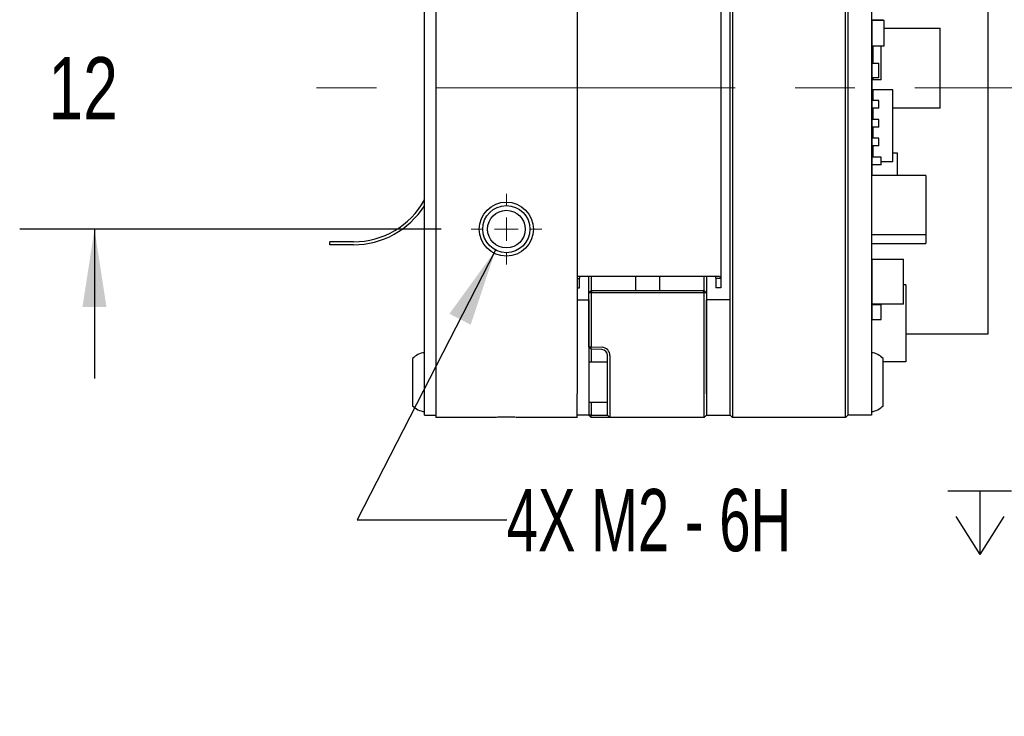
# Paper-space layout 'FFC body' of a CAD drawing. Header units: millimetres. Extents: x 5 to 274, y 4 to 211.
# Tile 3 of 13: x 97 to 139, y 86 to 115. Entities that reach past the tile are written whole.
import ezdxf

# ---------------------------------------------------------------- set-up
doc = ezdxf.new("R2010")
doc.units = ezdxf.units.MM
doc.linetypes.add('CENTERX2', pattern=[20.32, 12.7, -2.54, 2.54, -2.54])
doc.layers.add('DIMENSIONS', color=8, linetype='Continuous')
doc.styles.add('SLDTEXTSTYLE0', font='TXT', dxfattribs={"width": 0.75})
doc.styles.add('SLDTEXTSTYLE5', font='TXT', dxfattribs={"width": 0.675})
doc.dimstyles.new('SLDDIMSTYLE8', dxfattribs={"dimtxt": 2.645833, "dimasz": 3.302, "dimexe": 0, "dimexo": 0.0625, "dimgap": 0.661458, "dimtad": 0, "dimtih": 1, "dimtoh": 1, "dimdec": 0, "dimrnd": 1e-09, "dimzin": 12, "dimdsep": 46, "dimtxsty": 'SLDTEXTSTYLE0', "dimsah": 1, "dimcen": 0.09, "dimadec": 0, "dimazin": 3, "dimtfac": 1, "dimtdec": 0, "dimtmove": 0, "dimatfit": 0, "dimfxl": 1, "dimfrac": 2, "dimtolj": 1, "dimtzin": 12, "dimarcsym": 0})
doc.dimstyles.new('SLDDIMSTYLE9', dxfattribs={"dimtxt": 2.645833, "dimasz": 3.302, "dimexe": 0, "dimexo": 0.0625, "dimgap": 0.661458, "dimtad": 0, "dimtih": 1, "dimtoh": 1, "dimdec": 6, "dimrnd": 1e-09, "dimzin": 12, "dimdsep": 46, "dimtxsty": 'SLDTEXTSTYLE0', "dimsah": 1, "dimcen": 0, "dimadec": 0, "dimazin": 3, "dimtfac": 1, "dimtofl": 0, "dimtmove": 0, "dimatfit": 3, "dimfxl": 1, "dimfrac": 2, "dimtolj": 1, "dimtzin": 12, "dimarcsym": 0})

# ---------------------------------------------------------------- blocks, each defined once
blk = doc.blocks.new('_D_59')
at = {"layer": 'DIMENSIONS'}
for p, q in [((100.56, 118.472), (100.56, 124.822)), ((115.129, 118.472), (97.385, 118.472)), ((115.279, 106.472), (97.385, 106.472)), ((100.56, 106.472), (100.56, 100.122))]:
    blk.add_line(p, q, dxfattribs=at)
for points in [[(100.56, 118.472), (101.068, 121.774), (100.052, 121.774)], [(100.56, 106.472), (100.052, 103.17), (101.068, 103.17)]]:
    blk.add_solid(points, dxfattribs=at)
at = {"layer": 'DIMENSIONS', "insert": (98.605, 113.781), "char_height": 2.6458, "attachment_point": 1, "style": 'SLDTEXTSTYLE0'}
blk.add_mtext('12', dxfattribs=at)
blk = doc.blocks.new('SW_SYMBOL_HOLE_DEPTH')
at = {"layer": 'DIMENSIONS', "color": 0}
for p, q in [((0, 875), (800, 875)), ((400, 875), (400, 75)), ((100, 555), (400, 75)), ((700, 555), (400, 75))]:
    blk.add_line(p, q, dxfattribs=at)
blk = doc.blocks.new('_D_60')
at = {"layer": 'DIMENSIONS'}
for p, q in [((117.593, 105.582), (111.714, 94.125)), ((111.714, 94.125), (118.064, 94.125))]:
    blk.add_line(p, q, dxfattribs=at)
blk.add_solid([(117.593, 105.582), (115.633, 102.876), (116.537, 102.412)], dxfattribs=at)
at = {"layer": 'DIMENSIONS', "xscale": 0.003379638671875, "yscale": 0.003379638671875, "zscale": 0.003379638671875}
blk.add_blockref('SW_SYMBOL_HOLE_DEPTH', (136.801, 92.39), dxfattribs=at)
at = {"layer": 'DIMENSIONS', "attachment_point": 1}
for s, insert, char_height, style in [('4X M2 - 6H', (118.064, 95.434), 2.6458, 'SLDTEXTSTYLE5'), ('3', (141.577, 95.434), 2.646, 'SLDTEXTSTYLE0'), ('MIN', (144.507, 95.434), 2.6458, 'SLDTEXTSTYLE0')]:
    blk.add_mtext(s, dxfattribs=dict(at, insert=insert, char_height=char_height, style=style))
blk = doc.blocks.new('SW_CENTERMARKSYMBOL_41')
at = {"color": 0, "linetype": 'Continuous', "lineweight": 18}
for p, q in [((0, 1), (0, 1.5)), ((0, 0), (0, 0.5)), ((-1, 0), (-1.5, 0)), ((0, 0), (-0.5, 0)), ((0, 0), (0, -0.5)), ((0, 0), (0.5, 0)), ((1, 0), (1.5, 0)), ((0, -1), (0, -1.5))]:
    blk.add_line(p, q, dxfattribs=at)

psp = doc.layouts.new('FFC body')

# ---------------------------------------------------------------- linework, layer by layer
at = {"color": 7, "linetype": 'Continuous', "lineweight": 25}
for p, q in [((115.0491738, 125.4718718), (115.0491738, 99.4718718)), ((121.0491738, 125.4718718), (121.0491738, 99.4718718)), ((132.4491738, 99.4718718), (132.4491738, 125.4718718)), ((132.5491738, 125.4718718), (132.5491738, 99.4718718)), ((133.5491738, 125.4718718), (133.5491738, 99.4718718)), ((114.5701738, 99.5718718), (114.5701738, 125.3718718)), ((127.5491738, 99.4718718), (127.5491738, 123.4681902)), ((127.6491738, 123.4753029), (127.6491738, 99.4718718)), ((138.5136828, 102.0218748), (138.5136828, 121.5218733)), ((127.1491738, 120.574045), (127.1491738, 104.3696986)), ((133.5536794, 115.3614589), (133.5536794, 114.8814589)), ((133.5636794, 115.3614589), (133.5536794, 115.3614589)), ((133.5636794, 115.3714589), (134.0436794, 115.3714589)), ((133.5636794, 115.3614589), (133.5636794, 115.3714589)), ((133.56368, 115.3338438), (133.56368, 115.3338437)), ((134.09368, 115.3338438), (133.56368, 115.3338438)), ((134.09368, 115.3338437), (133.56368, 115.3338437)), ((133.56368, 115.3338437), (133.56368, 114.2588437)), ((134.0436794, 115.3614589), (134.0436794, 115.3714589)), ((134.0436794, 115.3614589), (134.0536794, 115.3614589)), ((134.0536794, 115.3338438), (134.0536794, 115.3614589)), ((134.09368, 115.3338437), (134.09368, 115.3338438)), ((134.09368, 114.2588437), (134.09368, 115.3338437)), ((134.09368, 115.0158703), (136.4636793, 115.0158703)), ((136.4636793, 111.615872), (136.4636793, 115.0158703)), ((133.5636794, 114.8814589), (133.5536794, 114.8814589)), ((133.56368, 114.2588437), (133.56368, 113.5276226)), ((133.56368, 114.2588437), (134.09368, 114.2588437)), ((133.6036799, 114.2588437), (133.6036799, 113.5276226)), ((133.9636792, 112.8212641), (133.9636792, 114.2588437)), ((133.56368, 113.5276226), (133.8636794, 113.5276226)), ((133.56368, 113.5276226), (133.56368, 112.8986373)), ((133.8636794, 112.8986373), (133.8636794, 113.5276226)), ((133.56368, 112.8986373), (133.56368, 112.2108387)), ((133.8636794, 112.8986373), (133.56368, 112.8986373)), ((133.6036799, 112.8986373), (133.6036799, 112.8212641)), ((133.9636792, 112.8212641), (133.6036799, 112.8212641)), ((133.56368, 112.2108387), (133.6136799, 112.2108387)), ((133.56368, 112.2108387), (133.56368, 111.935839)), ((133.6136799, 112.3864271), (133.6136799, 111.935839)), ((134.4636807, 112.3864271), (133.6136799, 112.3864271)), ((134.4636807, 109.3364255), (134.4636807, 112.3864271)), ((133.8636794, 111.935839), (133.56368, 111.935839)), ((133.56368, 111.935839), (133.56368, 111.6068531)), ((133.8636794, 111.6068531), (133.8636794, 111.935839)), ((133.56368, 111.6068531), (133.56368, 111.5818534)), ((133.8636794, 111.6068531), (133.56368, 111.6068531)), ((133.6136799, 111.5818534), (133.56368, 111.5818534)), ((133.56368, 111.1319182), (133.56368, 111.5818534)), ((133.6136799, 111.6068531), (133.6136799, 111.1319182)), ((136.4636793, 111.615872), (134.4636807, 111.615872)), ((133.5536794, 110.9362308), (133.5536794, 110.4562308)), ((133.5636794, 110.9362308), (133.5536794, 110.9362308)), ((133.8636794, 111.1319182), (133.56368, 111.1319182)), ((133.56368, 111.1319182), (133.56368, 110.8029324)), ((133.8636794, 110.8029324), (133.56368, 110.8029324)), ((133.6136799, 110.8029324), (133.6136799, 110.3346389)), ((133.8636794, 110.8029324), (133.8636794, 111.1319182)), ((133.5636794, 110.4562308), (133.5536794, 110.4562308)), ((133.56368, 110.6858372), (133.56368, 110.3346389)), ((133.56368, 110.6858372), (133.6136799, 110.6858372)), ((133.56368, 110.3346389), (133.56368, 110.005653)), ((133.8636794, 110.3346389), (133.56368, 110.3346389)), ((133.8636794, 110.005653), (133.56368, 110.005653)), ((133.56368, 109.6963457), (133.56368, 110.005653)), ((133.6136799, 110.005653), (133.6136799, 109.5358413)), ((133.8636794, 110.005653), (133.8636794, 110.3346389)), ((133.56368, 109.6963457), (133.56368, 109.5358413)), ((133.6136799, 109.6963457), (133.56368, 109.6963457)), ((134.6636804, 109.6963457), (134.4636807, 109.6963457)), ((134.6636804, 108.7464412), (134.6636804, 109.6963457)), ((133.9636792, 109.5358413), (133.56368, 109.5358413)), ((133.56368, 109.5358413), (133.56368, 109.2068554)), ((133.56368, 109.2068554), (133.56368, 108.7464412)), ((133.9636792, 109.2068554), (133.56368, 109.2068554)), ((133.9636792, 109.2068554), (133.9636792, 109.5358413)), ((134.4636807, 109.3364255), (133.9636792, 109.3364255)), ((135.8636805, 108.7464412), (133.56368, 108.7464412)), ((133.56368, 106.2464309), (133.56368, 108.7464412)), ((135.8636805, 108.7464412), (135.8636805, 106.2464309)), ((133.56368, 106.2464309), (135.8636805, 106.2464309)), ((133.56368, 105.8654304), (133.56368, 106.2464309)), ((135.8636805, 106.2464309), (135.8636805, 105.8654304)), ((111.5596738, 105.9333718), (110.5596738, 105.9333718)), ((110.5596738, 105.8103718), (110.5596738, 105.9333718)), ((111.5596738, 105.8103718), (110.5596738, 105.8103718)), ((133.56368, 105.1903484), (133.56368, 105.8654304)), ((133.56368, 105.8654304), (135.8636805, 105.8654304)), ((133.56368, 105.1903484), (133.56368, 103.2903472)), ((133.56368, 105.1903484), (134.9136799, 105.1903484)), ((134.9136799, 103.2903472), (134.9136799, 105.1903484)), ((121.0491738, 104.4718718), (122.1491738, 104.4718718)), ((121.0491738, 104.3696986), (121.1491738, 104.3696986)), ((121.1491738, 104.3696986), (121.1868415, 104.4718718)), ((121.1491738, 103.9718718), (121.1491738, 104.3696986)), ((121.5491738, 103.9718718), (121.5491738, 104.4718718)), ((121.6500542, 104.4718718), (121.6500542, 103.8718718)), ((122.1491738, 104.4718718), (125.9491738, 104.4718718)), ((123.5491738, 103.8718718), (123.5491738, 104.4718718)), ((124.5491738, 104.4718718), (124.5491738, 103.8718718)), ((125.9491738, 104.4718718), (127.1039726, 104.4718718)), ((126.4482935, 103.8718718), (126.4482935, 104.4718718)), ((126.5491738, 104.4718718), (126.5491738, 103.9718718)), ((126.9115062, 104.4718718), (126.9491738, 104.3696986)), ((127.1491738, 104.3696986), (126.9491738, 104.3696986)), ((126.9491738, 104.3696986), (126.9491738, 103.9718718)), ((127.1039726, 104.4718718), (127.1491738, 104.3696986)), ((127.1491738, 104.3696986), (127.1491738, 103.9718718)), ((135.0136797, 104.1114097), (134.9136799, 104.1114097)), ((135.0136797, 104.1114097), (135.0136797, 100.8314365)), ((121.0491738, 103.9718718), (121.1491738, 103.9718718)), ((121.5491738, 103.7718718), (121.5491738, 103.9718718)), ((121.5491738, 103.7718718), (121.6491738, 103.8718718)), ((121.5491738, 101.4755534), (121.5491738, 103.7718718)), ((121.6491738, 103.7718718), (121.5491738, 103.7718718)), ((121.6491738, 103.7718718), (121.6905952, 103.8718718)), ((121.6491738, 103.8718718), (121.6905952, 103.8718718)), ((121.6491738, 103.7718718), (121.6491738, 101.4684407)), ((126.4491738, 103.7718718), (121.6491738, 103.7718718)), ((121.6905952, 103.8718718), (126.4077525, 103.8718718)), ((126.4491738, 103.7718718), (126.4077525, 103.8718718)), ((126.4077525, 103.8718718), (126.4491738, 103.8718718)), ((126.5491738, 103.7718718), (126.4491738, 103.8718718)), ((126.4491738, 99.4718718), (126.4491738, 103.7718718)), ((126.5491738, 103.7718718), (126.4491738, 103.7718718)), ((126.5491738, 103.9718718), (126.5491738, 103.7718718)), ((126.5491738, 103.7718718), (126.5491738, 99.4718718)), ((127.1491738, 103.9718718), (126.9491738, 103.9718718)), ((121.0491738, 103.4718718), (121.5491738, 103.4718718)), ((121.5491738, 103.4718718), (121.5491738, 99.4718718)), ((127.5491738, 103.4718718), (126.5491738, 103.4718718)), ((126.5491738, 99.4718718), (126.5491738, 103.4718718)), ((127.5491738, 99.4718718), (127.5491738, 103.4718718)), ((134.9136799, 103.2903472), (133.56368, 103.2903472)), ((133.56368, 103.2608379), (133.56368, 103.2903472)), ((133.9636792, 103.2608379), (133.56368, 103.2608379)), ((133.56368, 103.2608379), (133.56368, 102.6318526)), ((133.9636792, 102.6318526), (133.9636792, 103.2608379)), ((133.56368, 102.6318526), (133.9636792, 102.6318526)), ((133.56368, 101.2205413), (133.56368, 102.6318526)), ((135.0136797, 102.0218748), (138.5136828, 102.0218748)), ((121.5491738, 101.4755534), (121.6491738, 101.4684407)), ((121.6491129, 101.3683819), (121.5491738, 101.4755534)), ((121.6491129, 101.3683819), (121.6491738, 101.4684407)), ((122.1078987, 101.3523607), (121.6491129, 101.3683819)), ((121.6491129, 101.3683819), (121.6491129, 100.8218718)), ((121.6491738, 101.4684407), (122.1113886, 101.4522998)), ((114.0701738, 100.9718718), (114.0701738, 100.8911622)), ((114.0701738, 100.8911622), (114.0701738, 98.9718718)), ((122.3491738, 100.8218718), (121.5491738, 100.8218718)), ((122.3491738, 99.4718718), (122.3491738, 101.102513)), ((122.4491738, 101.102513), (122.4491738, 99.4718718)), ((134.0491738, 98.9718718), (134.0491738, 100.9718718)), ((135.0136797, 100.8314365), (134.0491738, 100.8314365)), ((114.5701738, 98.5718718), (114.5701738, 99.5718718)), ((115.0491738, 99.4718718), (115.0491738, 98.4718718)), ((121.0491738, 98.4718718), (121.0491738, 99.4718718)), ((121.5491738, 99.4718718), (121.5491738, 98.5718718)), ((121.5491738, 99.1218718), (122.3491738, 99.1218718)), ((121.6491129, 99.1218718), (121.6491129, 98.5718718)), ((122.3491738, 98.5718718), (122.3491738, 99.4718718)), ((122.4491738, 99.4718718), (122.4491738, 98.4718718)), ((126.4491738, 98.4718718), (126.4491738, 99.4718718)), ((126.5491738, 99.4718718), (126.5491738, 98.5718718)), ((127.5491738, 98.5718718), (127.5491738, 99.4718718)), ((127.6491738, 99.4718718), (127.6491738, 98.4718718)), ((132.4491738, 98.4718718), (132.4491738, 99.4718718)), ((132.5491738, 99.4718718), (132.5491738, 98.5718718)), ((133.5491738, 99.4718718), (133.5491738, 98.5718718)), ((114.5701738, 98.5718718), (115.0491738, 98.5718718)), ((117.3617875, 98.4718718), (115.0491738, 98.4718718)), ((121.0491738, 98.4718718), (118.7365602, 98.4718718)), ((121.5491738, 98.5718718), (121.0491738, 98.5718718)), ((121.6491738, 98.4718718), (121.5491738, 98.5718718)), ((121.6491129, 98.5718718), (121.5491738, 98.5718718)), ((121.6491738, 98.4718718), (121.6491129, 98.5718718)), ((121.6491129, 98.5718718), (122.1078987, 98.5718718)), ((122.1113886, 98.4718718), (121.6491738, 98.4718718)), ((122.1078987, 98.5718718), (122.3491738, 98.5718718)), ((122.4491738, 98.4718718), (122.1113886, 98.4718718)), ((122.4491738, 98.4718718), (122.3491738, 98.5718718)), ((126.4491738, 98.4718718), (122.4491738, 98.4718718)), ((126.5491738, 98.5718718), (126.4491738, 98.4718718)), ((126.5491738, 98.5718718), (127.5491738, 98.5718718)), ((127.6491738, 98.4718718), (127.5491738, 98.5718718)), ((132.4491738, 98.4718718), (127.6491738, 98.4718718)), ((132.5491738, 98.5718718), (132.4491738, 98.4718718)), ((133.5491738, 98.5718718), (132.5491738, 98.5718718))]:
    psp.add_line(p, q, dxfattribs=at)
at = {"color": 7, "linetype": 'CENTERX2', "lineweight": 18}
psp.add_line((148.0914996, 112.4718718), (108.6991738, 112.4718718), dxfattribs=at)
at = {"color": 7, "linetype": 'Continuous', "lineweight": 25}
for radius in [1.15, 1, 0.8]:
    psp.add_circle((118.0491738, 106.4718718), radius, dxfattribs=at)
for centre, radius, start, end in [((133.5636794, 115.3614589), 0.01, 90, 180), ((133.5636794, 115.3614589), 0.01, 90, 180), ((134.0436794, 115.3614589), 0.01, 0, 90), ((134.0436794, 115.3614589), 0.01, 360, 90), ((133.5636794, 114.8814589), 0.01, 180, 270), ((133.5636794, 110.9362308), 0.01, 90, 180), ((133.5636794, 110.9362308), 0.01, 90, 180), ((133.5636794, 110.9364597), 0.01, 90, 159.95199954), ((133.5636794, 110.4562308), 0.01, 180, 270), ((111.5596738, 109.3718718), 3.4385, 270, 331.10742154), ((111.5596738, 109.3718718), 3.5615, 270, 327.70301021), ((114.6314213, 100.4743768), 0.75, 94.68417983, 138.44592252), ((122.0991738, 101.102513), 0.25, 0, 88), ((122.0991738, 101.102513), 0.35, 0, 88), ((133.4879263, 100.4743768), 0.75, 41.55407748, 85.31582017), ((114.6314213, 99.4693668), 0.75, 221.55407748, 265.31582017), ((133.4879263, 99.4693668), 0.75, 274.68417983, 318.44592252)]:
    psp.add_arc(centre, radius, start, end, dxfattribs=at)
psp.add_open_spline([(118.7365602, 98.4718718), (118.6664946, 98.4726798), (118.5247414, 98.4743143), (118.2078401, 98.4824786), (117.8839339, 98.4823131), (117.5705388, 98.4742698), (117.4318237, 98.4726764), (117.3617875, 98.4718718)], degree=3, knots=[0, 0, 0, 0, 0.1599938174, 0.3236914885, 0.6832266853, 0.8400636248, 1, 1, 1, 1], dxfattribs=at)

# ---------------------------------------------------------------- block references
at = {"color": 7, "linetype": 'Continuous', "lineweight": 0}
psp.add_blockref('SW_CENTERMARKSYMBOL_41', (118.0491738, 106.4718718), dxfattribs=at)

# ---------------------------------------------------------------- dimensions: what is measured, and where the dimension line sits
at = {"layer": 'DIMENSIONS'}
dim = psp.add_linear_dim(base=(100.5596738, 106.4718718), p1=(116.3991738, 118.4718718), p2=(116.5491738, 106.4718718), angle=90, dimstyle='SLDDIMSTYLE8', dxfattribs=at)
dim.commit()
dim.dimension.update_dxf_attribs({"geometry": '_D_59', "text_midpoint": (100.5596738, 112.4718718), "dimtype": 160})
dim = psp.add_diameter_dim_2p(p1=(118.5056614, 107.3616016), p2=(117.5926863, 105.582142), text='4X M2 - 6H {\\fGDT;x} 3\\P', dimstyle='SLDDIMSTYLE9', override={"dimpost": '<>'}, dxfattribs=at)
dim.commit()
dim.dimension.update_dxf_attribs({"geometry": '_D_60', "text_midpoint": (134.6038083, 94.1249233), "dimtype": 163})

doc.saveas('drawing.dxf')
